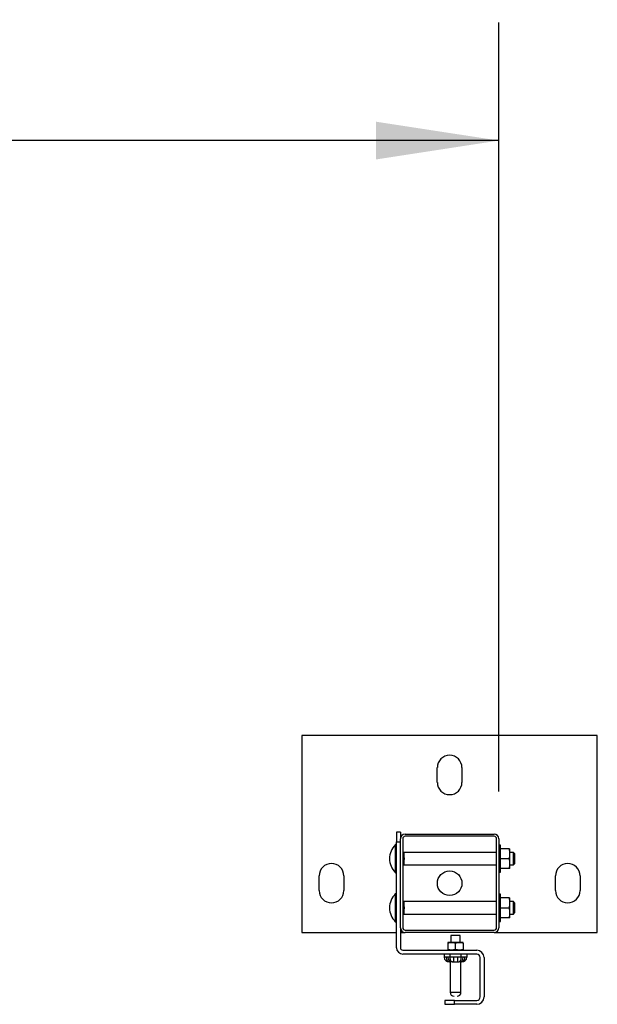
# Model space of a CAD drawing. Header units: inches. Extents: x 0.2 to 10.8, y 0.2 to 8.2.
# Tile 24 of 50: x 6.054 to 6.665, y 5.726 to 6.769. Entities that reach past the tile are written whole.
import ezdxf

# ---------------------------------------------------------------- set-up
doc = ezdxf.new("R2010")
doc.units = ezdxf.units.IN
doc.header["$MEASUREMENT"] = 0
doc.layers.add('DIMENSIONS', color=140, linetype='Continuous', lineweight=25)
doc.styles.add('SLDTEXTSTYLE0', font='TXT', dxfattribs={"width": 0.7})
doc.dimstyles.new('SLDDIMSTYLE3', dxfattribs={"dimtxt": 0.084961, "dimasz": 0.13, "dimexe": 0, "dimexo": 0.0625, "dimgap": 0.02124, "dimtad": 0, "dimtih": 1, "dimtoh": 1, "dimlfac": 24, "dimrnd": 1e-09, "dimzin": 4, "dimdsep": 46, "dimtxsty": 'SLDTEXTSTYLE0', "dimsah": 1, "dimcen": 0.09, "dimadec": 0, "dimazin": 1, "dimtfac": 1, "dimtofl": 0, "dimtmove": 0, "dimatfit": 3, "dimfxl": 0, "dimfrac": 2, "dimtolj": 1, "dimtzin": 12, "dimarcsym": 0})

# ---------------------------------------------------------------- blocks, each defined once
blk = doc.blocks.new('_D_9')
at = {"layer": 'DIMENSIONS'}
for p, q in [((1.3942, 5.9517), (1.3942, 6.7658)), ((6.5608, 5.9517), (6.5608, 6.7658)), ((1.3942, 6.6408), (3.675, 6.6408)), ((3.7901, 6.6408), (3.7616, 6.6408)), ((3.7616, 6.6408), (3.7616, 6.5058)), ((4.1839, 6.6408), (4.2125, 6.6408)), ((4.2125, 6.6408), (4.2125, 6.5058)), ((6.5608, 6.6408), (4.2991, 6.6408)), ((3.7616, 6.5058), (3.7901, 6.5058)), ((4.2125, 6.5058), (4.1839, 6.5058))]:
    blk.add_line(p, q, dxfattribs=at)
for points in [[(1.3942, 6.6408), (1.5242, 6.6208), (1.5242, 6.6608)], [(6.5608, 6.6408), (6.4308, 6.6608), (6.4308, 6.6208)]]:
    blk.add_solid(points, dxfattribs=at)
at = {"layer": 'DIMENSIONS', "char_height": 0.08333, "attachment_point": 1, "style": 'SLDTEXTSTYLE0'}
for s, insert in [('124.00', (3.7901, 6.7673)), ('3149.6', (3.7901, 6.6132))]:
    blk.add_mtext(s, dxfattribs=dict(at, insert=insert))

msp = doc.modelspace()

# ---------------------------------------------------------------- linework, layer by layer
for p, q in [((6.66502, 6.01091), (6.35252, 6.01091)), ((6.35252, 6.01091), (6.35252, 5.80258)), ((6.66502, 5.80258), (6.66502, 6.01091)), ((6.49574, 5.96144), (6.49574, 5.97706)), ((6.52179, 5.97706), (6.52179, 5.96144)), ((6.45668, 5.90879), (6.45252, 5.90879)), ((6.45252, 5.90879), (6.45252, 5.89837)), ((6.45668, 5.90879), (6.45668, 5.90175)), ((6.45668, 5.80758), (6.45668, 5.90175)), ((6.4591, 5.90175), (6.4591, 5.80758)), ((6.46168, 5.90675), (6.55585, 5.90675)), ((6.55585, 5.90433), (6.46168, 5.90433)), ((6.55843, 5.80758), (6.55843, 5.90175)), ((6.56085, 5.90175), (6.56085, 5.80758)), ((6.45126, 5.89547), (6.45126, 5.88071)), ((6.45252, 5.89837), (6.45668, 5.89837)), ((6.45252, 5.78639), (6.45252, 5.89837)), ((6.56252, 5.89503), (6.56085, 5.89503)), ((6.56252, 5.86638), (6.56252, 5.89503)), ((6.57164, 5.89112), (6.56252, 5.89112)), ((6.57257, 5.88591), (6.57257, 5.89112)), ((6.45126, 5.88071), (6.45126, 5.86594)), ((6.46031, 5.88737), (6.4591, 5.88737)), ((6.46031, 5.87879), (6.4591, 5.87617)), ((6.46031, 5.88263), (6.46031, 5.88737)), ((6.46031, 5.87404), (6.46031, 5.87879)), ((6.55843, 5.88732), (6.46079, 5.88732)), ((6.46079, 5.88071), (6.46079, 5.88732)), ((6.46079, 5.87409), (6.46079, 5.88071)), ((6.56252, 5.88071), (6.57164, 5.88071)), ((6.57627, 5.88732), (6.57257, 5.88732)), ((6.57257, 5.8755), (6.57257, 5.88591)), ((6.57752, 5.88607), (6.57627, 5.88732)), ((6.57627, 5.88071), (6.57627, 5.88732)), ((6.57627, 5.87409), (6.57627, 5.88071)), ((6.57752, 5.88607), (6.57752, 5.88071)), ((6.57752, 5.88071), (6.57752, 5.87534)), ((6.46079, 5.87409), (6.55843, 5.87409)), ((6.57164, 5.87029), (6.56252, 5.87029)), ((6.57257, 5.87029), (6.57257, 5.8755)), ((6.57257, 5.87409), (6.57627, 5.87409)), ((6.57627, 5.87409), (6.57752, 5.87534)), ((6.37074, 5.84685), (6.37074, 5.86248)), ((6.39679, 5.86248), (6.39679, 5.84685)), ((6.56085, 5.86638), (6.56252, 5.86638)), ((6.62074, 5.84685), (6.62074, 5.86248)), ((6.64679, 5.86248), (6.64679, 5.84685)), ((6.45126, 5.84339), (6.45126, 5.82862)), ((6.56252, 5.84295), (6.56085, 5.84295)), ((6.56252, 5.8143), (6.56252, 5.84295)), ((6.57164, 5.83904), (6.56252, 5.83904)), ((6.57257, 5.83383), (6.57257, 5.83904)), ((6.45126, 5.82862), (6.45126, 5.81386)), ((6.46031, 5.83529), (6.4591, 5.83529)), ((6.46031, 5.8267), (6.4591, 5.82408)), ((6.46031, 5.83054), (6.46031, 5.83529)), ((6.46031, 5.82196), (6.46031, 5.8267)), ((6.55843, 5.83524), (6.46079, 5.83524)), ((6.46079, 5.82862), (6.46079, 5.83524)), ((6.46079, 5.822), (6.46079, 5.82862)), ((6.56252, 5.82862), (6.57164, 5.82862)), ((6.57627, 5.83524), (6.57257, 5.83524)), ((6.57257, 5.82341), (6.57257, 5.83383)), ((6.57752, 5.83399), (6.57627, 5.83524)), ((6.57627, 5.82862), (6.57627, 5.83524)), ((6.57627, 5.822), (6.57627, 5.82862)), ((6.57752, 5.83399), (6.57752, 5.82862)), ((6.57752, 5.82862), (6.57752, 5.82325)), ((6.46079, 5.822), (6.55843, 5.822)), ((6.57164, 5.81821), (6.56252, 5.81821)), ((6.57257, 5.81821), (6.57257, 5.82341)), ((6.57257, 5.822), (6.57627, 5.822)), ((6.57627, 5.822), (6.57752, 5.82325)), ((6.45668, 5.80758), (6.45668, 5.78639)), ((6.56085, 5.8143), (6.56252, 5.8143)), ((6.35252, 5.80258), (6.45252, 5.80258)), ((6.45668, 5.80258), (6.46168, 5.80258)), ((6.46168, 5.805), (6.55585, 5.805)), ((6.55585, 5.80258), (6.46168, 5.80258)), ((6.51009, 5.79931), (6.51009, 5.79199)), ((6.51994, 5.79931), (6.51009, 5.79931)), ((6.51994, 5.79199), (6.51994, 5.79931)), ((6.55585, 5.80258), (6.66502, 5.80258)), ((6.51091, 5.79199), (6.50681, 5.79199)), ((6.50681, 5.79126), (6.50681, 5.78452)), ((6.51912, 5.79199), (6.51091, 5.79199)), ((6.51502, 5.78452), (6.51502, 5.79126)), ((6.52322, 5.79199), (6.51912, 5.79199)), ((6.52322, 5.79126), (6.52322, 5.78452)), ((6.45929, 5.78379), (6.53741, 5.78379)), ((6.53741, 5.77962), (6.45929, 5.77962)), ((6.50299, 5.77962), (6.50299, 5.77629)), ((6.50503, 5.77629), (6.50299, 5.77629)), ((6.509, 5.77629), (6.50696, 5.77629)), ((6.509, 5.77962), (6.509, 5.77629)), ((6.51309, 5.77629), (6.509, 5.77629)), ((6.51309, 5.77129), (6.51309, 5.77629)), ((6.52103, 5.77629), (6.51694, 5.77629)), ((6.51694, 5.77629), (6.51694, 5.77129)), ((6.52103, 5.77629), (6.52103, 5.77962)), ((6.52307, 5.77629), (6.52103, 5.77629)), ((6.52704, 5.77629), (6.525, 5.77629)), ((6.52704, 5.77962), (6.52704, 5.77629)), ((6.54106, 5.73431), (6.54106, 5.77598)), ((6.54522, 5.77598), (6.54522, 5.73431)), ((6.50876, 5.77129), (6.50936, 5.77129)), ((6.50927, 5.77129), (6.50927, 5.73921)), ((6.51189, 5.77129), (6.51129, 5.77129)), ((6.51189, 5.77129), (6.51309, 5.77129)), ((6.51694, 5.77129), (6.51814, 5.77129)), ((6.51814, 5.77129), (6.51874, 5.77129)), ((6.52127, 5.77129), (6.52067, 5.77129)), ((6.52077, 5.73921), (6.52077, 5.77129)), ((6.50927, 5.73921), (6.51502, 5.73921)), ((6.51502, 5.73921), (6.52077, 5.73921)), ((6.50356, 5.73067), (6.50356, 5.7265)), ((6.51397, 5.73067), (6.50356, 5.73067)), ((6.50356, 5.7265), (6.51397, 5.7265)), ((6.51397, 5.73067), (6.53741, 5.73067)), ((6.51397, 5.7265), (6.51397, 5.73067)), ((6.53741, 5.7265), (6.51397, 5.7265))]:
    msp.add_line(p, q)
msp.add_circle((6.50877, 5.85466), 0.01302)
for centre, radius, start, end in [((6.50877, 5.97706), 0.01302, 0, 180), ((6.50877, 5.96144), 0.01302, 180, 0), ((6.46168, 5.90175), 0.005, 90, 180), ((6.46168, 5.90175), 0.00258, 90, 180), ((6.55585, 5.90175), 0.005, 0, 90), ((6.55585, 5.90175), 0.00258, 0, 90), ((6.46615, 5.88071), 0.02096, 135.23467, 180), ((6.45178, 5.89495), 0.000733, 0, 135.23467), ((6.46615, 5.88071), 0.02096, 180, 224.76533), ((6.46134, 5.88868), 0.00146, 242.89914, 247.79151), ((6.38377, 5.86248), 0.01302, 0, 180), ((6.46134, 5.87274), 0.00146, 112.20849, 117.10143), ((6.63377, 5.86248), 0.01302, 0, 180), ((6.45178, 5.86646), 0.000733, 224.76533, 0), ((6.38377, 5.84685), 0.01302, 180, 0), ((6.46615, 5.82862), 0.02096, 135.23467, 180), ((6.45178, 5.84287), 0.000733, 0, 135.23467), ((6.63377, 5.84685), 0.01302, 180, 0), ((6.46615, 5.82862), 0.02096, 180, 224.76533), ((6.46134, 5.83659), 0.00146, 242.89914, 247.79151), ((6.46134, 5.82065), 0.00146, 112.20849, 117.10143), ((6.45178, 5.81438), 0.000733, 224.76533, 0), ((6.46168, 5.80758), 0.005, 180, 270), ((6.46168, 5.80758), 0.00258, 180, 270), ((6.55585, 5.80758), 0.005, 270, 0), ((6.55585, 5.80758), 0.00258, 270, 0), ((6.45929, 5.78639), 0.00677, 180, 270), ((6.45929, 5.78639), 0.0026, 180, 270), ((6.50972, 5.77598), 0.0047, 176.18874, 265.59805), ((6.51165, 5.77598), 0.0047, 176.18874, 265.59805), ((6.51838, 5.77598), 0.0047, 274.40195, 3.81126), ((6.52031, 5.77598), 0.0047, 274.40195, 3.81126), ((6.53741, 5.77598), 0.00781, 0, 90), ((6.53741, 5.77598), 0.00365, 0, 90), ((6.51343, 5.73921), 0.00417, 180, 270), ((6.5166, 5.73921), 0.00417, 270, 0), ((6.53741, 5.73431), 0.00365, 270, 0), ((6.53741, 5.73431), 0.00781, 270, 0)]:
    msp.add_arc(centre, radius, start, end)
for centre, major_axis, ratio, start_param, end_param in [((6.50876, 5.77629), (-0.00577, 0), 0.8660254, 0, 1.5707963), ((6.51189, 5.77629), (0, 0.005), 0.5773503, 1.5707963, 3.1415927), ((6.51814, 5.77629), (0, 0.005), 0.5773503, 3.1415927, 4.712389), ((6.52127, 5.77629), (0.00577, 0), 0.8660254, 4.712389, 6.2831853)]:
    msp.add_ellipse(centre, major_axis=major_axis, ratio=ratio, start_param=start_param, end_param=end_param)
for points in [[(6.57257, 5.88591), (6.57257, 5.88769), (6.5722, 5.88942), (6.57164, 5.89112)], [(6.57164, 5.89112), (6.5722, 5.89112), (6.57257, 5.89112), (6.57257, 5.89112)], [(6.57164, 5.88071), (6.5722, 5.88241), (6.57257, 5.88414), (6.57257, 5.88591)], [(6.57257, 5.8755), (6.57257, 5.87728), (6.5722, 5.879), (6.57164, 5.88071)], [(6.57164, 5.87029), (6.5722, 5.87199), (6.57257, 5.87372), (6.57257, 5.8755)], [(6.57257, 5.87029), (6.57257, 5.87029), (6.5722, 5.87029), (6.57164, 5.87029)], [(6.57257, 5.83383), (6.57257, 5.83561), (6.5722, 5.83734), (6.57164, 5.83904)], [(6.57164, 5.83904), (6.5722, 5.83904), (6.57257, 5.83904), (6.57257, 5.83904)], [(6.57164, 5.82862), (6.5722, 5.83032), (6.57257, 5.83205), (6.57257, 5.83383)], [(6.57257, 5.82341), (6.57257, 5.82519), (6.5722, 5.82692), (6.57164, 5.82862)], [(6.57164, 5.81821), (6.5722, 5.81991), (6.57257, 5.82164), (6.57257, 5.82341)], [(6.57257, 5.81821), (6.57257, 5.81821), (6.5722, 5.81821), (6.57164, 5.81821)], [(6.50681, 5.79126), (6.50815, 5.79171), (6.50951, 5.79199), (6.51091, 5.79199)], [(6.50681, 5.79199), (6.50681, 5.79199), (6.50681, 5.79171), (6.50681, 5.79126)], [(6.51091, 5.79199), (6.51231, 5.79199), (6.51368, 5.79171), (6.51502, 5.79126)], [(6.51502, 5.79126), (6.51636, 5.79171), (6.51772, 5.79199), (6.51912, 5.79199)], [(6.51912, 5.79199), (6.52052, 5.79199), (6.52188, 5.79171), (6.52322, 5.79126)], [(6.52322, 5.79126), (6.52322, 5.79171), (6.52322, 5.79199), (6.52322, 5.79199)], [(6.51091, 5.78379), (6.50951, 5.78379), (6.50815, 5.78408), (6.50681, 5.78452)], [(6.50681, 5.78452), (6.50681, 5.78408), (6.50681, 5.78379), (6.50681, 5.78379)], [(6.51502, 5.78452), (6.51368, 5.78408), (6.51231, 5.78379), (6.51091, 5.78379)], [(6.51912, 5.78379), (6.51772, 5.78379), (6.51636, 5.78408), (6.51502, 5.78452)], [(6.52322, 5.78452), (6.52188, 5.78408), (6.52052, 5.78379), (6.51912, 5.78379)], [(6.52322, 5.78379), (6.52322, 5.78379), (6.52322, 5.78408), (6.52322, 5.78452)]]:
    msp.add_open_spline(points, degree=3)
for points, knots in [([(6.4591, 5.88536), (6.45915, 5.88528), (6.45969, 5.88444), (6.46001, 5.88349), (6.46031, 5.88263)], [0, 0, 0, 0, 0.0908252, 1, 1, 1, 1]), ([(6.46031, 5.88263), (6.46039, 5.88231), (6.46049, 5.882), (6.46063, 5.88136), (6.46068, 5.88104), (6.46068, 5.88037), (6.46063, 5.88005), (6.46049, 5.87942), (6.46039, 5.8791), (6.46031, 5.87879)], [0, 0, 0, 0, 0.25, 0.25, 0.5, 0.5, 0.75, 0.75, 1, 1, 1, 1]), ([(6.4591, 5.87404), (6.45915, 5.87404), (6.45969, 5.87404), (6.46001, 5.87404), (6.46031, 5.87404)], [0, 0, 0, 0, 0.0908252, 1, 1, 1, 1]), ([(6.4591, 5.83327), (6.45915, 5.8332), (6.45969, 5.83236), (6.46001, 5.83141), (6.46031, 5.83054)], [0, 0, 0, 0, 0.0908252, 1, 1, 1, 1]), ([(6.46031, 5.83054), (6.46039, 5.83023), (6.46049, 5.82991), (6.46063, 5.82928), (6.46068, 5.82896), (6.46068, 5.82829), (6.46063, 5.82797), (6.46049, 5.82733), (6.46039, 5.82702), (6.46031, 5.8267)], [0, 0, 0, 0, 0.25, 0.25, 0.5, 0.5, 0.75, 0.75, 1, 1, 1, 1]), ([(6.4591, 5.82196), (6.45915, 5.82196), (6.45969, 5.82196), (6.46001, 5.82196), (6.46031, 5.82196)], [0, 0, 0, 0, 0.0908252, 1, 1, 1, 1]), ([(6.50696, 5.77629), (6.50664, 5.77629), (6.50632, 5.77628), (6.50567, 5.77628), (6.50535, 5.77629), (6.50503, 5.77629)], [0, 0, 0, 0, 0.5, 0.5, 1, 1, 1, 1]), ([(6.51694, 5.77629), (6.5163, 5.77629), (6.51566, 5.77628), (6.51437, 5.77628), (6.51373, 5.77629), (6.51309, 5.77629)], [0, 0, 0, 0, 0.5, 0.5, 1, 1, 1, 1]), ([(6.525, 5.77629), (6.52468, 5.77629), (6.52436, 5.77628), (6.52371, 5.77628), (6.52339, 5.77629), (6.52307, 5.77629)], [0, 0, 0, 0, 0.5, 0.5, 1, 1, 1, 1]), ([(6.51129, 5.77129), (6.51079, 5.77129), (6.51036, 5.77129), (6.50971, 5.77129), (6.50948, 5.77129), (6.50936, 5.77129)], [0, 0, 0, 0, 0.5, 0.5, 1, 1, 1, 1]), ([(6.51309, 5.77129), (6.51371, 5.77129), (6.51436, 5.77129), (6.51568, 5.77129), (6.51632, 5.77129), (6.51694, 5.77129)], [0, 0, 0, 0, 0.5, 0.5, 1, 1, 1, 1]), ([(6.52067, 5.77129), (6.52055, 5.77129), (6.52032, 5.77129), (6.51967, 5.77129), (6.51924, 5.77129), (6.51874, 5.77129)], [0, 0, 0, 0, 0.5, 0.5, 1, 1, 1, 1])]:
    msp.add_open_spline(points, degree=3, knots=knots)

# ---------------------------------------------------------------- dimensions: what is measured, and where the dimension line sits
at = {"layer": 'DIMENSIONS'}
dim = msp.add_linear_dim(base=(6.56085, 6.64084), p1=(1.39418, 5.90175), p2=(6.56085, 5.90175), dimstyle='SLDDIMSTYLE3', dxfattribs=at)
dim.commit()
dim.dimension.update_dxf_attribs({"geometry": '_D_9', "text_midpoint": (3.98702, 6.64084), "dimtype": 160})

doc.saveas('drawing.dxf')
